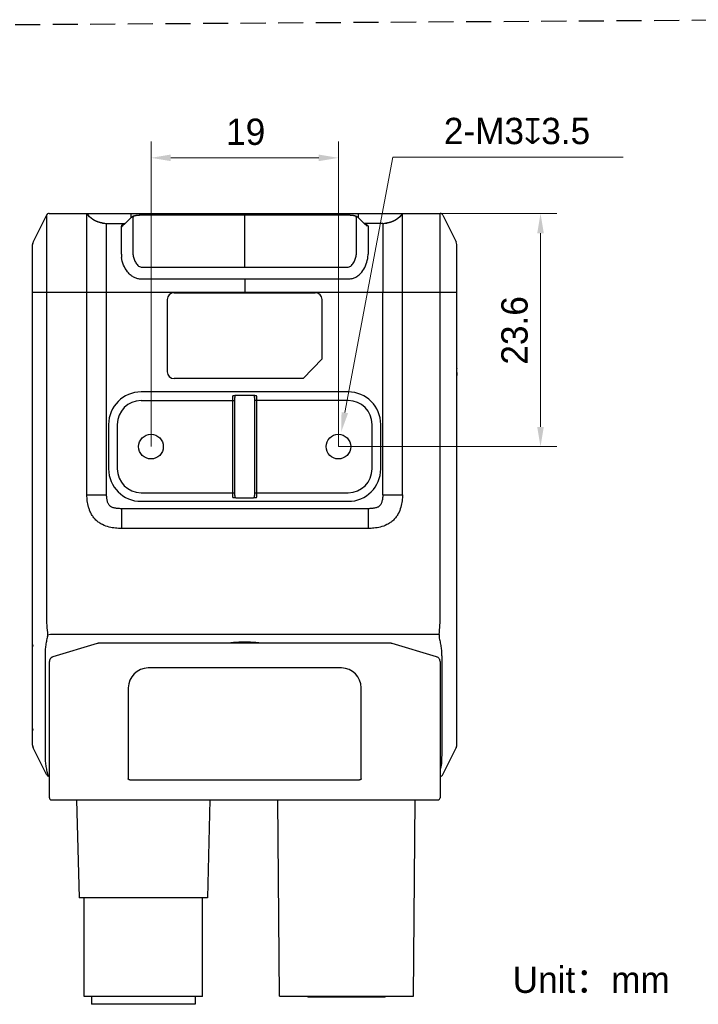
# Model space of a CAD drawing. Header units: millimetres. Extents: x 2329 to 5782, y 1296 to 2780.
# Tile 14 of 123: x 2957 to 3061, y 1751 to 1901. Entities that reach past the tile are written whole.
import ezdxf

# ---------------------------------------------------------------- set-up
doc = ezdxf.new("R2010")
doc.units = ezdxf.units.MM
doc.header["$LTSCALE"] = 0.3
doc.linetypes.add('DASHED', pattern=[19.05, 12.7, -6.35])
doc.layers.add('00-轮廓线', color=7, linetype='Continuous', lineweight=30)
doc.layers.add('00_COMPONENTS', color=7, linetype='Continuous')
doc.layers.add('51__DRAFT_DIMS', color=7, linetype='Continuous')
doc.styles.add('尺寸值样式', font='兰亭黑 GBK.TTF', dxfattribs={"height": 4})
doc.dimstyles.new('CIRL(32)', dxfattribs={"dimtxt": 4, "dimasz": 3, "dimexe": 2.5, "dimexo": 0, "dimtad": 1, "dimtoh": 1, "dimdec": 3, "dimlfac": 0.666667, "dimdsep": 46, "dimtxsty": '尺寸值样式', "dimcen": 0, "dimclrd": 8, "dimclre": 8, "dimclrt": 7, "dimadec": 0, "dimazin": 0, "dimtp": 0.001, "dimtm": 0.001, "dimtfac": 1, "dimtdec": 3, "dimtofl": 0, "dimtmove": 0, "dimatfit": 0, "dimldrblk": '_FILLED', "dimfxl": 1, "dimtolj": 1, "dimlwd": 15, "dimlwe": 15, "dimarcsym": 0})
doc.dimstyles.new('DE（32)', dxfattribs={"dimscale": 0, "dimtxt": 3, "dimasz": 3, "dimexe": 2.5, "dimexo": 0, "dimtad": 1, "dimtoh": 1, "dimdec": 3, "dimlfac": 0.666667, "dimdsep": 46, "dimtxsty": '尺寸值样式', "dimblk": '_FILLED', "dimcen": 0, "dimclrd": 8, "dimclre": 8, "dimclrt": 7, "dimadec": 0, "dimazin": 0, "dimtp": 0.001, "dimtm": 0.001, "dimtfac": 1, "dimtdec": 3, "dimtmove": 0, "dimatfit": 3, "dimldrblk": '_FILLED', "dimfxl": 1, "dimtolj": 1, "dimlwd": 15, "dimlwe": 15, "dimarcsym": 0})

# ---------------------------------------------------------------- blocks, each defined once
blk = doc.blocks.new('_FILLED')
at = {"color": 0, "linetype": 'ByBlock'}
blk.add_solid([(0, 0), (-1, 0.167), (-1, -0.167)], dxfattribs=at)
blk = doc.blocks.new('*D99')
at = {"layer": '51__DRAFT_DIMS', "color": 8, "lineweight": 15}
for p, q in [((2977.42, 1835.89), (2977.42, 1882.27)), ((3005.92, 1835.89), (3005.92, 1882.27)), ((2980.42, 1879.77), (3002.92, 1879.77))]:
    blk.add_line(p, q, dxfattribs=at)
at = {"layer": 'Defpoints', "color": 0}
for p in [(3005.92, 1879.77), (2977.42, 1835.89), (3005.92, 1835.89)]:
    blk.add_point(p, dxfattribs=at)
at = {"layer": '51__DRAFT_DIMS', "color": 8, "linetype": 'ByBlock', "lineweight": 15, "xscale": 3, "yscale": 3, "zscale": 3, "rotation": 180}
blk.add_blockref('_FILLED', (2977.42, 1879.77), dxfattribs=at)
at = {"layer": '51__DRAFT_DIMS', "color": 8, "linetype": 'ByBlock', "lineweight": 15, "xscale": 3, "yscale": 3, "zscale": 3}
blk.add_blockref('_FILLED', (3005.92, 1879.77), dxfattribs=at)
at = {"layer": '51__DRAFT_DIMS', "color": 7, "insert": (2991.82, 1885.73), "char_height": 4, "attachment_point": 2, "line_spacing_factor": 0.9, "style": '尺寸值样式'}
blk.add_mtext('\\A1;19', dxfattribs=at)
blk = doc.blocks.new('*D100')
at = {"layer": '51__DRAFT_DIMS', "color": 8, "lineweight": 15}
for p in [(3006.89, 1841.05), (3049.22, 1879.89)]:
    blk.add_line(p, (3014.19, 1879.89), dxfattribs=at)
at = {"layer": '51__DRAFT_DIMS', "color": 8}
blk.add_solid([(3006.39, 1841.14), (3007.38, 1840.96), (3006.33, 1838.1)], dxfattribs=at)
at = {"layer": 'Defpoints', "color": 0}
for p in [(3006.33, 1838.1), (3005.5, 1833.68)]:
    blk.add_point(p, dxfattribs=at)
at = {"layer": '51__DRAFT_DIMS', "color": 7, "insert": (3021.94, 1885.85), "char_height": 4, "attachment_point": 1, "line_spacing_factor": 0.9, "style": '尺寸值样式'}
blk.add_mtext('\\A1;2-M{\\A1;3\\Fgdt|c134;x\\fFZLanTingHei-R-GBK|b0|i0|c134|p2;3.5}', dxfattribs=at)
blk = doc.blocks.new('*D103')
at = {"layer": '51__DRAFT_DIMS', "color": 8, "lineweight": 15}
for p, q in [((3021.39, 1871.31), (3039.14, 1871.31)), ((3036.64, 1868.31), (3036.64, 1838.89)), ((3005.92, 1835.89), (3039.14, 1835.89))]:
    blk.add_line(p, q, dxfattribs=at)
at = {"layer": 'Defpoints', "color": 0}
for p in [(3021.39, 1871.31), (3005.92, 1835.89), (3036.64, 1835.89)]:
    blk.add_point(p, dxfattribs=at)
at = {"layer": '51__DRAFT_DIMS', "color": 8, "linetype": 'ByBlock', "lineweight": 15, "xscale": 3, "yscale": 3, "zscale": 3}
for p, rotation in [((3036.64, 1871.31), 90), ((3036.64, 1835.89), 270)]:
    blk.add_blockref('_FILLED', p, dxfattribs=dict(at, rotation=rotation))
at = {"layer": '51__DRAFT_DIMS', "color": 7, "insert": (3030.68, 1853.55), "char_height": 4, "attachment_point": 2, "rotation": 90, "line_spacing_factor": 0.9, "style": '尺寸值样式'}
blk.add_mtext('\\A1;23.6{}{{\\H0.7x;}{}}', dxfattribs=at)

msp = doc.modelspace()

# ---------------------------------------------------------------- linework, layer by layer
at = {"layer": '00-轮廓线', "linetype": 'DASHED'}
msp.add_line((2762.44939, 1898.76386), (3069.41371, 1900.76145), dxfattribs=at)
at = {"layer": '00_COMPONENTS'}
for p, q in [((2961.54139, 1871.06072), (2959.51916, 1867.01625)), ((2961.54139, 1871.06072), (2961.54139, 1810.20109)), ((2961.54143, 1871.05417), (2961.54474, 1870.37762)), ((2961.54474, 1870.37762), (2961.5465, 1869.81748)), ((2961.5879, 1871.13563), (2961.58914, 1871.13501)), ((2961.85613, 1871.3), (2961.85613, 1871.30141)), ((2961.94389, 1871.30947), (3021.38772, 1871.30947)), ((2967.66577, 1828.55947), (2967.66577, 1871.30949)), ((2967.70747, 1871.25474), (2967.69077, 1871.27648)), ((2967.72429, 1871.23313), (2967.70747, 1871.25474)), ((2967.74123, 1871.21164), (2967.72429, 1871.23313)), ((2967.75828, 1871.19027), (2967.74123, 1871.21164)), ((2967.77544, 1871.16902), (2967.75828, 1871.19027)), ((2967.79272, 1871.14791), (2967.77544, 1871.16902)), ((2967.8101, 1871.12692), (2967.79272, 1871.14791)), ((2967.8276, 1871.10607), (2967.8101, 1871.12692)), ((2967.84521, 1871.08535), (2967.8276, 1871.10607)), ((2967.86293, 1871.06477), (2967.84521, 1871.08535)), ((2967.88075, 1871.04433), (2967.86293, 1871.06477)), ((2967.89868, 1871.02403), (2967.88075, 1871.04433)), ((2967.91672, 1871.00388), (2967.89868, 1871.02403)), ((2967.93486, 1870.98387), (2967.91672, 1871.00388)), ((2967.95311, 1870.96401), (2967.93486, 1870.98387)), ((2967.97146, 1870.94429), (2967.95311, 1870.96401)), ((2967.98991, 1870.92473), (2967.97146, 1870.94429)), ((2968.00847, 1870.90533), (2967.98991, 1870.92473)), ((2968.02712, 1870.88607), (2968.00847, 1870.90533)), ((2968.04587, 1870.86698), (2968.02712, 1870.88607)), ((2968.06473, 1870.84804), (2968.04587, 1870.86698)), ((2968.08367, 1870.82926), (2968.06473, 1870.84804)), ((2968.10272, 1870.81065), (2968.08367, 1870.82926)), ((2968.12185, 1870.7922), (2968.10272, 1870.81065)), ((2968.14108, 1870.77391), (2968.12185, 1870.7922)), ((2968.16041, 1870.75579), (2968.14108, 1870.77391)), ((2968.17982, 1870.73784), (2968.16041, 1870.75579)), ((2968.19932, 1870.72005), (2968.17982, 1870.73784)), ((2968.21891, 1870.70244), (2968.19932, 1870.72005)), ((2968.23859, 1870.68499), (2968.21891, 1870.70244)), ((2968.25835, 1870.66772), (2968.23859, 1870.68499)), ((2968.2782, 1870.65062), (2968.25835, 1870.66772)), ((2968.29813, 1870.6337), (2968.2782, 1870.65062)), ((2968.31814, 1870.61695), (2968.29813, 1870.6337)), ((2968.33823, 1870.60038), (2968.31814, 1870.61695)), ((2968.35841, 1870.58399), (2968.33823, 1870.60038)), ((2968.37865, 1870.56778), (2968.35841, 1870.58399)), ((2968.39898, 1870.55174), (2968.37865, 1870.56778)), ((2968.41938, 1870.53589), (2968.39898, 1870.55174)), ((2968.43985, 1870.52021), (2968.41938, 1870.53589)), ((2968.46039, 1870.50472), (2968.43985, 1870.52021)), ((2968.481, 1870.48941), (2968.46039, 1870.50472)), ((2968.50168, 1870.47428), (2968.481, 1870.48941)), ((2968.52243, 1870.45934), (2968.50168, 1870.47428)), ((2968.54324, 1870.44458), (2968.52243, 1870.45934)), ((2968.56412, 1870.43), (2968.54324, 1870.44458)), ((2968.58506, 1870.41561), (2968.56412, 1870.43)), ((2968.60606, 1870.4014), (2968.58506, 1870.41561)), ((2968.62711, 1870.38738), (2968.60606, 1870.4014)), ((2968.64823, 1870.37354), (2968.62711, 1870.38738)), ((2968.6694, 1870.35989), (2968.64823, 1870.37354)), ((2968.69063, 1870.34642), (2968.6694, 1870.35989)), ((2968.7119, 1870.33314), (2968.69063, 1870.34642)), ((2968.73323, 1870.32005), (2968.7119, 1870.33314)), ((2968.75461, 1870.30714), (2968.73323, 1870.32005)), ((2968.77603, 1870.29442), (2968.75461, 1870.30714)), ((2968.7975, 1870.28189), (2968.77603, 1870.29442)), ((2968.81902, 1870.26954), (2968.7975, 1870.28189)), ((2968.84058, 1870.25737), (2968.81902, 1870.26954)), ((2968.86217, 1870.2454), (2968.84058, 1870.25737)), ((2968.88381, 1870.2336), (2968.86217, 1870.2454)), ((2968.90548, 1870.22199), (2968.88381, 1870.2336)), ((2968.92719, 1870.21057), (2968.90548, 1870.22199)), ((2968.94893, 1870.19933), (2968.92719, 1870.21057)), ((2968.9707, 1870.18828), (2968.94893, 1870.19933)), ((2968.9925, 1870.17741), (2968.9707, 1870.18828)), ((2969.01433, 1870.16672), (2968.9925, 1870.17741)), ((2969.03617, 1870.15622), (2969.01433, 1870.16672)), ((2969.05802, 1870.14591), (2969.03617, 1870.15622)), ((2969.07988, 1870.13579), (2969.05802, 1870.14591)), ((2969.10176, 1870.12585), (2969.07988, 1870.13579)), ((2974.05419, 1870.3486), (2973.49986, 1869.81289)), ((2974.41091, 1870.69401), (2974.05419, 1870.3486)), ((2974.41579, 1870.69851), (2974.41579, 1871.30947)), ((2974.66427, 1870.67924), (2974.66466, 1865.53164)), ((2975.948, 1871.04294), (2975.948, 1871.04467)), ((3007.38361, 1871.04294), (2975.948, 1871.04294)), ((2991.6658, 1871.04467), (2991.6658, 1871.30947)), ((2991.6658, 1863.16531), (2991.6658, 1871.04294)), ((3007.38361, 1871.04294), (3007.38361, 1871.04467)), ((3008.66692, 1865.53164), (3008.66733, 1870.67973)), ((3008.91582, 1871.30947), (3008.91582, 1870.69833)), ((3009.27706, 1870.34895), (3008.92076, 1870.69395)), ((3009.83097, 1869.81364), (3009.27706, 1870.34895)), ((3014.25697, 1870.13821), (3014.23134, 1870.12653)), ((3014.28259, 1870.15014), (3014.25697, 1870.13821)), ((3014.30819, 1870.16233), (3014.28259, 1870.15014)), ((3014.33377, 1870.17478), (3014.30819, 1870.16233)), ((3014.35932, 1870.18748), (3014.33377, 1870.17478)), ((3014.38483, 1870.20044), (3014.35932, 1870.18748)), ((3014.4103, 1870.21365), (3014.38483, 1870.20044)), ((3014.43572, 1870.22711), (3014.4103, 1870.21365)), ((3014.46109, 1870.24083), (3014.43572, 1870.22711)), ((3014.52428, 1870.27623), (3014.49904, 1870.26188)), ((3014.54945, 1870.29083), (3014.52428, 1870.27623)), ((3014.57457, 1870.3057), (3014.54945, 1870.29083)), ((3014.59962, 1870.32081), (3014.57457, 1870.3057)), ((3014.6246, 1870.33619), (3014.59962, 1870.32081)), ((3014.64951, 1870.35182), (3014.6246, 1870.33619)), ((3014.67435, 1870.3677), (3014.64951, 1870.35182)), ((3014.69911, 1870.38384), (3014.67435, 1870.3677)), ((3014.7238, 1870.40023), (3014.69911, 1870.38384)), ((3014.74841, 1870.41688), (3014.7238, 1870.40023)), ((3014.77293, 1870.43378), (3014.74841, 1870.41688)), ((3014.79737, 1870.45094), (3014.77293, 1870.43378)), ((3014.82172, 1870.46835), (3014.79737, 1870.45094)), ((3014.84598, 1870.48601), (3014.82172, 1870.46835)), ((3014.87015, 1870.50393), (3014.84598, 1870.48601)), ((3014.89422, 1870.52209), (3014.87015, 1870.50393)), ((3014.9182, 1870.54051), (3014.89422, 1870.52209)), ((3014.94207, 1870.55917), (3014.9182, 1870.54051)), ((3014.96585, 1870.57808), (3014.94207, 1870.55917)), ((3014.98952, 1870.59724), (3014.96585, 1870.57808)), ((3015.01308, 1870.61664), (3014.98952, 1870.59724)), ((3015.03653, 1870.63629), (3015.01308, 1870.61664)), ((3015.05987, 1870.65618), (3015.03653, 1870.63629)), ((3015.0831, 1870.67631), (3015.05987, 1870.65618)), ((3015.10621, 1870.69667), (3015.0831, 1870.67631)), ((3015.12921, 1870.71728), (3015.10621, 1870.69667)), ((3015.15209, 1870.73812), (3015.12921, 1870.71728)), ((3015.17484, 1870.75919), (3015.15209, 1870.73812)), ((3015.19747, 1870.7805), (3015.17484, 1870.75919)), ((3015.21998, 1870.80203), (3015.19747, 1870.7805)), ((3015.24235, 1870.82379), (3015.21998, 1870.80203)), ((3015.2646, 1870.84578), (3015.24235, 1870.82379)), ((3015.28672, 1870.86799), (3015.2646, 1870.84578)), ((3015.3087, 1870.89041), (3015.28672, 1870.86799)), ((3015.33055, 1870.91306), (3015.3087, 1870.89041)), ((3015.35226, 1870.93592), (3015.33055, 1870.91306)), ((3015.37384, 1870.95899), (3015.35226, 1870.93592)), ((3015.39527, 1870.98226), (3015.37384, 1870.95899)), ((3015.41656, 1871.00575), (3015.39527, 1870.98226)), ((3015.43771, 1871.02943), (3015.41656, 1871.00575)), ((3015.45871, 1871.05332), (3015.43771, 1871.02943)), ((3015.47957, 1871.0774), (3015.45871, 1871.05332)), ((3015.50028, 1871.10168), (3015.47957, 1871.0774)), ((3015.52084, 1871.12614), (3015.50028, 1871.10168)), ((3015.54125, 1871.15079), (3015.52084, 1871.12614)), ((3015.56151, 1871.17562), (3015.54125, 1871.15079)), ((3015.58161, 1871.20063), (3015.56151, 1871.17562)), ((3015.63119, 1871.2639), (3015.61148, 1871.23847)), ((3015.65075, 1871.28951), (3015.63119, 1871.2639)), ((3015.6658, 1871.30946), (3015.65075, 1871.28951)), ((3015.66584, 1828.55947), (3015.66584, 1871.30946)), ((3021.47547, 1871.30141), (3021.47547, 1871.3)), ((3021.74247, 1871.13501), (3021.74371, 1871.13563)), ((3021.79022, 1871.06023), (3021.79021, 1871.06072)), ((3021.79021, 1871.06072), (3023.81245, 1867.01625)), ((2961.5465, 1869.81748), (2961.54732, 1869.36662)), ((2961.54732, 1869.36662), (2961.54768, 1868.85768)), ((2961.54768, 1868.85768), (2961.54743, 1868.26089)), ((2969.12364, 1870.11609), (2969.10176, 1870.12585)), ((2969.14553, 1870.10652), (2969.12364, 1870.11609)), ((2969.16742, 1870.09713), (2969.14553, 1870.10652)), ((2969.18931, 1870.08793), (2969.16742, 1870.09713)), ((2969.2112, 1870.0789), (2969.18931, 1870.08793)), ((2969.23308, 1870.07005), (2969.2112, 1870.0789)), ((2969.25496, 1870.06139), (2969.23308, 1870.07005)), ((2969.27684, 1870.0529), (2969.25496, 1870.06139)), ((2969.2987, 1870.04458), (2969.27684, 1870.0529)), ((2969.32055, 1870.03645), (2969.2987, 1870.04458)), ((2969.34238, 1870.02848), (2969.32055, 1870.03645)), ((2969.3642, 1870.02069), (2969.34238, 1870.02848)), ((2969.386, 1870.01307), (2969.3642, 1870.02069)), ((2969.40778, 1870.00563), (2969.386, 1870.01307)), ((2969.42953, 1869.99835), (2969.40778, 1870.00563)), ((2969.45126, 1869.99124), (2969.42953, 1869.99835)), ((2969.47297, 1869.9843), (2969.45126, 1869.99124)), ((2969.49464, 1869.97752), (2969.47297, 1869.9843)), ((2969.51628, 1869.97091), (2969.49464, 1869.97752)), ((2969.53789, 1869.96445), (2969.51628, 1869.97091)), ((2969.55946, 1869.95816), (2969.53789, 1869.96445)), ((2969.58099, 1869.95203), (2969.55946, 1869.95816)), ((2969.60248, 1869.94606), (2969.58099, 1869.95203)), ((2969.62393, 1869.94024), (2969.60248, 1869.94606)), ((2969.64534, 1869.93458), (2969.62393, 1869.94024)), ((2969.6667, 1869.92907), (2969.64534, 1869.93458)), ((2969.68801, 1869.92371), (2969.6667, 1869.92907)), ((2969.70927, 1869.9185), (2969.68801, 1869.92371)), ((2969.73048, 1869.91344), (2969.70927, 1869.9185)), ((2969.75164, 1869.90853), (2969.73048, 1869.91344)), ((2969.77273, 1869.90376), (2969.75164, 1869.90853)), ((2969.79377, 1869.89913), (2969.77273, 1869.90376)), ((2969.81475, 1869.89465), (2969.79377, 1869.89913)), ((2969.83567, 1869.89031), (2969.81475, 1869.89465)), ((2969.85652, 1869.8861), (2969.83567, 1869.89031)), ((2969.87731, 1869.88203), (2969.85652, 1869.8861)), ((2969.89802, 1869.87809), (2969.87731, 1869.88203)), ((2969.91867, 1869.87429), (2969.89802, 1869.87809)), ((2969.93925, 1869.87061), (2969.91867, 1869.87429)), ((2969.95975, 1869.86707), (2969.93925, 1869.87061)), ((2969.98018, 1869.86365), (2969.95975, 1869.86707)), ((2970.00054, 1869.86036), (2969.98018, 1869.86365)), ((2970.02081, 1869.85719), (2970.00054, 1869.86036)), ((2970.04101, 1869.85414), (2970.02081, 1869.85719)), ((2970.06112, 1869.85121), (2970.04101, 1869.85414)), ((2970.08114, 1869.8484), (2970.06112, 1869.85121)), ((2970.10108, 1869.8457), (2970.08114, 1869.8484)), ((2970.12093, 1869.84312), (2970.10108, 1869.8457)), ((2970.13957, 1869.84079), (2970.12093, 1869.84312)), ((2970.66577, 1869.80947), (2973.49632, 1869.80947)), ((2972.91577, 1865.12518), (2972.91577, 1869.41244)), ((3010.27029, 1869.38967), (3009.83097, 1869.81364)), ((3012.66584, 1869.80947), (3009.83529, 1869.80947)), ((3010.41584, 1869.41243), (3010.41584, 1865.12518)), ((3013.15215, 1869.8361), (3013.13611, 1869.83433)), ((3013.17513, 1869.83875), (3013.15215, 1869.8361)), ((3013.19824, 1869.84156), (3013.17513, 1869.83875)), ((3013.22149, 1869.84452), (3013.19824, 1869.84156)), ((3013.24487, 1869.84763), (3013.22149, 1869.84452)), ((3013.26838, 1869.85091), (3013.24487, 1869.84763)), ((3013.292, 1869.85435), (3013.26838, 1869.85091)), ((3013.31575, 1869.85795), (3013.292, 1869.85435)), ((3013.3396, 1869.86172), (3013.31575, 1869.85795)), ((3013.36357, 1869.86567), (3013.3396, 1869.86172)), ((3013.38763, 1869.86979), (3013.36357, 1869.86567)), ((3013.4118, 1869.87408), (3013.38763, 1869.86979)), ((3013.43607, 1869.87856), (3013.4118, 1869.87408)), ((3013.46042, 1869.88322), (3013.43607, 1869.87856)), ((3013.48486, 1869.88806), (3013.46042, 1869.88322)), ((3013.5094, 1869.89309), (3013.48486, 1869.88806)), ((3013.53401, 1869.89831), (3013.5094, 1869.89309)), ((3013.55871, 1869.90373), (3013.53401, 1869.89831)), ((3013.58348, 1869.90934), (3013.55871, 1869.90373)), ((3013.60833, 1869.91515), (3013.58348, 1869.90934)), ((3013.63325, 1869.92116), (3013.60833, 1869.91515)), ((3013.65823, 1869.92738), (3013.63325, 1869.92116)), ((3013.68328, 1869.9338), (3013.65823, 1869.92738)), ((3013.7084, 1869.94044), (3013.68328, 1869.9338)), ((3013.73357, 1869.94728), (3013.7084, 1869.94044)), ((3013.7588, 1869.95435), (3013.73357, 1869.94728)), ((3013.82208, 1869.97296), (3013.79673, 1869.96535)), ((3013.84748, 1869.98079), (3013.82208, 1869.97296)), ((3013.87291, 1869.98885), (3013.84748, 1869.98079)), ((3013.89839, 1869.99714), (3013.87291, 1869.98885)), ((3013.92389, 1870.00565), (3013.89839, 1869.99714)), ((3013.94943, 1870.0144), (3013.92389, 1870.00565)), ((3013.97499, 1870.02338), (3013.94943, 1870.0144)), ((3014.00058, 1870.0326), (3013.97499, 1870.02338)), ((3014.02618, 1870.04206), (3014.00058, 1870.0326)), ((3014.05181, 1870.05176), (3014.02618, 1870.04206)), ((3014.07744, 1870.0617), (3014.05181, 1870.05176)), ((3014.10309, 1870.07189), (3014.07744, 1870.0617)), ((3014.12874, 1870.08232), (3014.10309, 1870.07189)), ((3014.15439, 1870.09299), (3014.12874, 1870.08232)), ((3014.18005, 1870.10392), (3014.15439, 1870.09299)), ((3014.2057, 1870.1151), (3014.18005, 1870.10392)), ((3014.23134, 1870.12653), (3014.2057, 1870.1151)), ((2959.41577, 1790.53891), (2959.41577, 1866.57829)), ((2959.42386, 1866.73865), (2959.42386, 1866.70141)), ((2959.42919, 1866.73865), (2959.42386, 1866.73865)), ((2959.47135, 1866.90253), (2959.45469, 1866.86921)), ((2959.45945, 1866.86683), (2959.45469, 1866.86921)), ((3023.91584, 1790.53893), (3023.91584, 1866.57829)), ((2973.0215, 1864.50853), (2973.02065, 1864.51572)), ((2973.0215, 1864.50853), (2973.02078, 1864.51572)), ((2974.66466, 1865.53164), (2974.66427, 1865.4518)), ((3008.66731, 1865.45638), (3008.66692, 1865.53164)), ((2975.94814, 1863.16531), (3007.38346, 1863.16531)), ((3007.4158, 1861.33396), (2975.91344, 1861.33396)), ((2991.6658, 1861.33396), (2991.6658, 1859.30945)), ((3023.91584, 1859.30947), (2959.41577, 1859.30947)), ((2961.54139, 1859.62238), (2961.54139, 1859.30947)), ((2970.66755, 1828.55947), (2970.66577, 1859.30941)), ((2979.89084, 1858.22164), (2979.89084, 1847.27164)), ((2980.94084, 1859.27164), (3002.39084, 1859.27164)), ((3003.44084, 1849.24997), (3003.44084, 1858.22164)), ((3012.66583, 1828.55967), (3012.66583, 1859.30949)), ((3021.38772, 1810.20109), (3021.38772, 1859.30947)), ((3003.44084, 1849.24997), (3000.56882, 1846.22164)), ((3023.93106, 1847.7973), (3023.92911, 1847.87976)), ((3023.93305, 1847.71866), (3023.93106, 1847.7973)), ((3023.93782, 1847.53668), (3023.93305, 1847.71866)), ((3000.56882, 1846.22164), (2980.94084, 1846.22164)), ((3023.91584, 1846.68815), (3023.94702, 1846.68815)), ((3023.94702, 1846.68815), (3023.94694, 1846.77317)), ((3007.41584, 1844.20393), (2975.91584, 1844.20393)), ((2989.8658, 1828.22768), (2989.8658, 1843.55343)), ((2990.1658, 1828.43981), (2990.1658, 1843.3413)), ((2993.1658, 1843.3413), (2993.1658, 1828.43981)), ((2993.4658, 1843.55343), (2993.4658, 1828.22768)), ((2975.91584, 1842.89129), (2990.1658, 1842.89129)), ((3007.41584, 1842.89129), (2993.1658, 1842.89129)), ((2970.97747, 1839.26556), (2970.97747, 1832.51556)), ((2972.2901, 1839.26556), (2972.2901, 1832.51556)), ((3011.04157, 1832.51556), (3011.04157, 1839.26556)), ((3012.35421, 1832.51556), (3012.35421, 1839.26556)), ((2967.66577, 1828.55947), (2970.66755, 1828.55947)), ((2975.91584, 1828.88982), (2990.1658, 1828.88982)), ((2993.1658, 1828.88982), (3007.41584, 1828.88982)), ((3012.66583, 1828.55947), (3015.66584, 1828.55947)), ((2975.91584, 1827.57719), (3007.41584, 1827.57719)), ((2972.91363, 1826.45947), (2972.91363, 1823.45947)), ((3010.41798, 1826.45947), (2972.91363, 1826.45947)), ((3010.41798, 1826.45947), (3010.41798, 1823.45947)), ((3010.41798, 1823.45947), (2972.91363, 1823.45947)), ((2962.11418, 1807.31719), (2961.70599, 1807.26158)), ((3021.21742, 1807.31719), (2962.11418, 1807.31719)), ((2969.25312, 1805.97559), (2962.50312, 1803.95059)), ((3013.86863, 1806.00722), (2969.46863, 1806.00722)), ((3020.83414, 1803.95059), (3014.08414, 1805.97559)), ((2961.31639, 1804.02353), (2961.31639, 1789.14426)), ((2961.96863, 1782.51935), (2961.96863, 1803.23269)), ((3021.36863, 1803.2327), (3021.36863, 1782.51935)), ((3021.61272, 1803.84763), (3021.61272, 1788.96837)), ((3006.36863, 1802.25402), (2976.96863, 1802.25402)), ((2973.96863, 1799.25402), (2973.96863, 1785.43148)), ((3009.36863, 1785.43148), (3009.36863, 1799.25402)), ((2959.41578, 1791.67719), (2959.41576, 1791.67544)), ((3023.91585, 1791.67523), (3023.91582, 1791.67741)), ((2959.42386, 1790.40507), (2959.42386, 1790.38029)), ((2959.42965, 1790.38029), (2959.42386, 1790.38029)), ((2959.4252, 1790.40507), (2959.43869, 1790.33004)), ((2959.43869, 1790.33004), (2959.45661, 1790.26078)), ((2959.45953, 1790.25216), (2959.45469, 1790.24973)), ((2959.45469, 1790.24973), (2959.47225, 1790.2146)), ((2959.45661, 1790.26078), (2959.47968, 1790.19266)), ((2961.54139, 1786.05823), (2959.51916, 1790.10269)), ((3021.79021, 1786.05823), (3023.81245, 1790.10269)), ((3023.81245, 1790.10269), (3023.81211, 1790.10204)), ((2961.58914, 1785.98393), (2961.5879, 1785.98331)), ((2961.85613, 1785.81753), (2961.85613, 1785.81894)), ((2961.96863, 1785.80947), (2961.94389, 1785.80947)), ((3008.93517, 1785.21935), (2974.40208, 1785.21935)), ((3021.38772, 1785.80947), (3021.36863, 1785.80947)), ((3021.47547, 1785.81894), (3021.47547, 1785.81753)), ((3021.74371, 1785.98331), (3021.74247, 1785.98393)), ((2962.26863, 1782.21935), (3021.06863, 1782.21935)), ((2966.10546, 1782.21935), (2966.49481, 1767.35072)), ((2986.38416, 1782.21935), (2985.99481, 1767.35072)), ((2996.94481, 1752.36935), (2996.68431, 1782.21935)), ((3017.34481, 1752.36935), (3017.6053, 1782.21935)), ((2985.99477, 1767.35072), (2966.49484, 1767.35072)), ((2967.24481, 1752.35072), (2967.24481, 1767.35072)), ((2985.24481, 1752.35072), (2985.24481, 1767.35072)), ((2985.24481, 1752.35072), (2967.24481, 1752.35072)), ((2968.36981, 1752.35072), (2968.36981, 1751.15072)), ((2984.11981, 1752.35072), (2984.11981, 1751.15072)), ((2996.94481, 1752.36935), (3017.34481, 1752.36935)), ((3001.29481, 1752.21935), (3001.14481, 1752.36935)), ((3012.99481, 1752.21935), (3001.29481, 1752.21935)), ((3013.14481, 1752.36935), (3012.99481, 1752.21935)), ((2984.11981, 1751.15072), (2968.36981, 1751.15072))]:
    msp.add_line(p, q, dxfattribs=at)
for points in [[(2961.54139, 1871.06072), (2961.54139, 1871.06025), (2961.5414, 1871.05836), (2961.54143, 1871.05417)], [(2967.69077, 1871.27648), (2967.67418, 1871.29832), (2967.6658, 1871.30946)], [(2975.64584, 1871.03786), (2975.60137, 1871.03553), (2975.54684, 1871.03222), (2975.49305, 1871.02848), (2975.44006, 1871.02429), (2975.38806, 1871.01966), (2975.33674, 1871.01455), (2975.28605, 1871.00894), (2975.2361, 1871.00282), (2975.18677, 1870.99615), (2975.1381, 1870.98889), (2975.09009, 1870.981), (2975.04252, 1870.97238), (2974.99548, 1870.96299), (2974.94895, 1870.95274), (2974.9026, 1870.94147), (2974.85654, 1870.9291), (2974.81077, 1870.9155), (2974.76469, 1870.90028), (2974.71846, 1870.88324), (2974.67222, 1870.86414), (2974.62544, 1870.84235), (2974.57843, 1870.81752), (2974.53147, 1870.78918), (2974.48414, 1870.75628), (2974.43695, 1870.71802), (2974.41095, 1870.69405)], [(2975.92771, 1871.04464), (2975.87438, 1871.04429), (2975.82022, 1871.04352), (2975.76558, 1871.0423), (2975.71096, 1871.0406), (2975.65655, 1871.03837), (2975.64576, 1871.03785)], [(3007.68577, 1871.03786), (3007.6347, 1871.04008), (3007.58036, 1871.0419), (3007.52591, 1871.04324), (3007.47184, 1871.04412), (3007.41853, 1871.04459), (2975.92771, 1871.04464)], [(3008.92073, 1870.69397), (3008.87294, 1870.73639), (3008.82116, 1870.77516), (3008.7694, 1870.80816), (3008.71822, 1870.83629), (3008.66704, 1870.86076), (3008.61616, 1870.88206), (3008.56591, 1870.90063), (3008.51555, 1870.91714), (3008.46516, 1870.93187), (3008.41496, 1870.94501), (3008.36429, 1870.95691), (3008.31307, 1870.9677), (3008.2615, 1870.97748), (3008.20923, 1870.98639), (3008.15627, 1870.99451), (3008.10268, 1871.00189), (3008.04822, 1871.00863), (3007.99293, 1871.01475), (3007.93691, 1871.02028), (3007.87985, 1871.02526), (3007.82186, 1871.0297), (3007.76293, 1871.0336), (3007.70277, 1871.03701), (3007.68581, 1871.03786)], [(3014.49904, 1870.26188), (3014.47375, 1870.24778), (3014.46109, 1870.24083)], [(3015.61148, 1871.23847), (3015.59161, 1871.2132), (3015.58161, 1871.20063)], [(2973.49986, 1869.81289), (2973.10175, 1869.42868), (2973.06114, 1869.3895)], [(3013.79673, 1869.96535), (3013.77143, 1869.95796), (3013.7588, 1869.95435)], [(2969.46863, 1806.00722), (2969.44702, 1806.00691), (2969.39683, 1806.00377), (2969.34657, 1805.99722), (2969.29632, 1805.98716), (2969.2531, 1805.97558)], [(3014.08415, 1805.97559), (3014.05105, 1805.98469), (3014.00104, 1805.99544), (3013.95091, 1806.00269), (3013.90077, 1806.00653), (3013.86863, 1806.00722)], [(2962.50302, 1803.95056), (2962.42795, 1803.92356), (2962.35582, 1803.88857), (2962.28702, 1803.84562), (2962.22338, 1803.79558), (2962.16555, 1803.73886), (2962.11395, 1803.67592), (2962.0694, 1803.6078), (2962.03244, 1803.53501), (2962.00341, 1803.45796), (2961.98283, 1803.37757), (2961.97121, 1803.29456), (2961.96863, 1803.23269)], [(3021.36863, 1803.2327), (3021.36681, 1803.2845), (3021.35634, 1803.36751), (3021.33691, 1803.44801), (3021.30902, 1803.52528), (3021.2732, 1803.5984), (3021.22979, 1803.66693), (3021.17932, 1803.73039), (3021.12261, 1803.78779), (3021.06005, 1803.83861), (3020.99228, 1803.88246), (3020.92095, 1803.91854), (3020.84743, 1803.94647), (3020.83424, 1803.95056)], [(2959.47968, 1790.19266), (2959.50784, 1790.12609), (2959.519, 1790.103)], [(3023.81261, 1790.103), (3023.81844, 1790.11486), (3023.84811, 1790.18278), (3023.87249, 1790.25251), (3023.89147, 1790.32358), (3023.90503, 1790.39556), (3023.90685, 1790.40827)]]:
    msp.add_lwpolyline(points, dxfattribs=at)
for centre in [(2977.41584, 1835.89056), (3005.91584, 1835.89056)]:
    msp.add_circle(centre, 1.875, dxfattribs=at)
for centre, radius, start, end in [((2961.94389, 1870.85947), 0.45, 90, 153.4349488), ((2961.85121, 1871.00947), 0.29194, 90, 153.4349488), ((2971.2388, 1873.98616), 4.46444, 216.8381858, 220.809096), ((2975.94132, 1865.54512), 5.49821, 92.852289, 94.1460499), ((2975.6507, 1870.93686), 0.1011, 80.3058165, 92.7530019), ((2975.90587, 1866.1864), 4.85596, 91.7623946, 92.8110817), ((2975.94737, 1864.70841), 6.33453, 89.9942411, 91.7263757), ((3007.38733, 1864.91674), 6.1262, 88.2006453, 90.034823), ((3007.43614, 1866.44277), 4.59939, 87.161583, 88.2114211), ((3007.68091, 1870.93694), 0.10102, 87.243647, 99.6990058), ((3007.39109, 1865.55846), 5.48484, 85.7982042, 87.1490464), ((3012.09748, 1873.98248), 4.45849, 319.0766013, 323.1636254), ((3021.38772, 1870.85947), 0.45, 26.5650512, 90), ((2970.62154, 1873.77086), 3.95951, 261.6209917, 263.0082861), ((2970.63856, 1873.91333), 4.103, 263.0145831, 265.3805182), ((2970.64909, 1874.03554), 4.22566, 265.3716695, 265.8911005), ((2970.66313, 1874.2668), 4.45733, 265.923996, 270.0338806), ((2973.14286, 1869.35755), 0.23363, 160.7220589, 166.4117974), ((2973.25124, 1869.19319), 0.27313, 134.1048134, 139.7764843), ((3010.18902, 1869.35761), 0.23335, 13.5863092, 19.5164603), ((3012.6684, 1874.2697), 4.46023, 269.9670014, 274.0201703), ((3012.68766, 1873.97029), 4.1602, 274.0447542, 276.1882757), ((3012.70514, 1873.80781), 3.99679, 276.1901403, 278.1525691), ((2960.39508, 1866.57829), 0.97931, 153.4349488, 180), ((2959.7158, 1866.73865), 0.29194, 153.4349488, 180), ((3022.93652, 1866.57829), 0.97931, 0, 26.5650512), ((2977.19115, 1865.14103), 4.27541, 180.2123702, 182.3980158), ((2977.11484, 1865.13719), 4.19901, 182.3893463, 186.8808841), ((3006.20006, 1865.14067), 4.21601, 350.7732455, 353.0662004), ((3006.21621, 1865.13723), 4.19957, 353.0861127, 357.6064469), ((3006.14098, 1865.14103), 4.27488, 357.5977649, 359.7875881), ((2980.94084, 1858.22164), 1.05, 90, 180), ((3002.39084, 1858.22164), 1.05, 0, 90), ((2980.94084, 1847.27164), 1.05, 180, 270), ((2979.48748, 1846.69123), 44.45953, 0.1055956, 0.3174311), ((2975.91584, 1839.26556), 4.93837, 90, 180), ((2991.6671, 1843.55354), 1.8013, 176.0755733, 180.0033649), ((2992.31604, 1843.34159), 2.15023, 170.7646719, 180.0077573), ((2991.01478, 1843.34153), 2.15103, 359.993896, 9.2335646), ((2991.66944, 1843.55361), 1.79636, 359.9941943, 3.9328222), ((3007.41584, 1839.26556), 4.93837, 0, 90), ((2975.91584, 1839.26556), 3.62574, 90, 180), ((3007.41584, 1839.26556), 3.62574, 0, 90), ((2975.91584, 1832.51556), 4.93837, 180, 270), ((2975.91584, 1832.51556), 3.62574, 180, 270), ((3007.41584, 1832.51556), 4.93837, 270, 0), ((3007.41584, 1832.51556), 3.62574, 270, 0), ((2992.31647, 1828.43956), 2.15067, 179.9931192, 189.2343462), ((2991.0138, 1828.43966), 2.15201, 350.7685856, 0.0040425), ((2991.66404, 1828.22748), 1.79824, 179.9936339, 183.9281162), ((2991.664, 1828.22777), 1.8018, 356.0703219, 359.9970688), ((2991.63885, 1786.62614), 19.5506, 96.1618481, 97.5070903), ((2991.66407, 1786.37079), 19.80718, 91.2910502, 96.1550998), ((2991.66816, 1786.22185), 19.95618, 88.704622, 91.2931657), ((2991.67708, 1786.42347), 19.75441, 83.8391452, 88.7172525), ((2991.70013, 1786.64792), 19.52878, 82.4646688, 83.8357003), ((2976.96863, 1799.25402), 3, 90, 180), ((3006.36863, 1799.25402), 3, 0, 90), ((2960.39508, 1790.54066), 0.97931, 180, 184.1400914), ((2960.39681, 1790.54078), 0.98104, 180.0077, 187.9515158), ((2960.39508, 1790.54066), 0.97931, 185.9033222, 191.0018), ((2959.7158, 1790.38029), 0.29194, 180, 206.5650512), ((2960.39445, 1790.54051), 0.97867, 187.954716, 192.1871284), ((2960.39498, 1790.54063), 0.97921, 192.187596, 194.758538), ((2960.39454, 1790.54052), 0.97875, 194.7586868, 196.0127318), ((2960.394, 1790.54037), 0.9782, 196.0127609, 197.0214006), ((2960.39534, 1790.54081), 0.9796, 197.0233888, 200.7526416), ((2960.39684, 1790.54136), 0.9812, 200.7515696, 204.5256807), ((3022.93042, 1790.54254), 0.98561, 333.4957695, 352.1704675), ((3022.93652, 1790.54066), 0.97931, 348.9966541, 354.0966778), ((3022.93483, 1790.54078), 0.981, 352.2369312, 359.9927127), ((3022.93652, 1790.54066), 0.97931, 355.8595991, 0), ((3011.52083, 1788.84084), 10.10409, 347.7956761, 348.3564692), ((3011.57276, 1788.83038), 10.05112, 348.3551451, 349.5070104), ((2961.94389, 1786.25947), 0.45, 206.5650512, 270), ((3021.38772, 1786.25947), 0.45, 270, 333.4349488), ((2962.26863, 1782.51935), 0.3, 180, 270), ((3021.06863, 1782.51935), 0.3, 270, 0)]:
    msp.add_arc(centre, radius, start, end, dxfattribs=at)
for points in [[(2970.04456, 1869.85361), (2969.17766, 1869.98134), (2968.44938, 1870.38629), (2967.85971, 1871.06846)], [(3015.46625, 1871.06195), (3014.87415, 1870.37976), (3014.14271, 1869.97625), (3013.27193, 1869.85141)], [(2972.99194, 1869.26494), (2972.99589, 1869.28418), (2973.00216, 1869.30311), (2973.01076, 1869.32077)], [(2973.01076, 1869.32077), (2973.01927, 1869.33825), (2973.03016, 1869.35471), (2973.0427, 1869.36957)], [(2975.66774, 1863.23683), (2975.75247, 1863.19074), (2975.85168, 1863.16531), (2975.94814, 1863.16531)], [(3007.38346, 1863.16531), (3007.47992, 1863.16531), (3007.57912, 1863.19074), (3007.66385, 1863.23683)], [(2975.91344, 1861.33396), (2975.74384, 1861.33396), (2975.57298, 1861.35302), (2975.40804, 1861.39249)], [(3007.92354, 1861.39249), (3007.75862, 1861.35302), (3007.58775, 1861.33396), (3007.41817, 1861.33396)], [(3023.92925, 1847.75592), (3023.93204, 1847.74375), (3023.93338, 1847.73114), (3023.93305, 1847.71866)], [(3023.93402, 1847.57394), (3023.93681, 1847.56177), (3023.93814, 1847.54916), (3023.93782, 1847.53668)]]:
    msp.add_open_spline(points, degree=3, dxfattribs=at)
for points, knots in [([(2975.5438, 1871.02894), (2975.4111, 1871.01931), (2975.1872, 1870.99514), (2974.93248, 1870.93506), (2974.79155, 1870.86818), (2974.72068, 1870.81484), (2974.67464, 1870.75141), (2974.66438, 1870.70269), (2974.66427, 1870.67924)], [0, 0, 0, 0, 0.395467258, 0.669141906, 0.771899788, 0.857082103, 0.930283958, 1, 1, 1, 1]), ([(3008.66733, 1870.67973), (3008.6672, 1870.7031), (3008.6568, 1870.75162), (3008.61094, 1870.8148), (3008.54037, 1870.86797), (3008.40022, 1870.93465), (3008.14715, 1870.99464), (3007.92472, 1871.01887), (3007.79296, 1871.02856)], [0, 0, 0, 0, 0.069869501, 0.143242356, 0.228579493, 0.331440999, 0.605115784, 1, 1, 1, 1]), ([(3021.38772, 1859.30947), (3021.38772, 1860.16038), (3021.38766, 1861.85864), (3021.3851, 1863.97338), (3021.38051, 1865.63997), (3021.37667, 1866.83556), (3021.37315, 1867.94571), (3021.3713, 1868.91952), (3021.37254, 1869.71506), (3021.3759, 1870.31583), (3021.37954, 1870.73848), (3021.38322, 1871.01027), (3021.38524, 1871.16515), (3021.38673, 1871.2368), (3021.38679, 1871.27755), (3021.38839, 1871.28602), (3021.38735, 1871.31135), (3021.38772, 1871.30947)], [0, 0, 0, 0, 0.212724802, 0.42456244, 0.528681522, 0.629368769, 0.723459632, 0.806214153, 0.872836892, 0.922296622, 0.956516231, 0.978262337, 0.990720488, 0.994481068, 0.997028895, 0.999520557, 1, 1, 1, 1]), ([(2970.66578, 1859.30945), (2970.66605, 1860.10332), (2970.66275, 1861.28563), (2970.6631, 1862.84986), (2970.6655, 1863.99073), (2970.66617, 1865.09355), (2970.66375, 1866.13037), (2970.66137, 1867.06691), (2970.66638, 1867.76843), (2970.66493, 1868.25394), (2970.66208, 1868.62783), (2970.66283, 1868.94736), (2970.66482, 1869.21703), (2970.66568, 1869.36827), (2970.66588, 1869.48994), (2970.66541, 1869.58563), (2970.66446, 1869.65903), (2970.66364, 1869.7138), (2970.66276, 1869.75278), (2970.66327, 1869.7793), (2970.66314, 1869.79506), (2970.66531, 1869.80454), (2970.66446, 1869.80769), (2970.66599, 1869.80944), (2970.66577, 1869.80947)], [0, 0, 0, 0, 0.2268133, 0.337795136, 0.446913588, 0.552769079, 0.652878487, 0.743141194, 0.820343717, 0.853311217, 0.881854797, 0.9271695, 0.944600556, 0.958904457, 0.970380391, 0.979364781, 0.986240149, 0.991359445, 0.99500062, 0.997412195, 0.998866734, 0.999630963, 0.999938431, 1, 1, 1, 1]), ([(2973.075, 1869.59198), (2973.03947, 1869.57342), (2972.976, 1869.53183), (2972.93369, 1869.46712), (2972.92233, 1869.43468)], [0, 0, 0, 0, 0.538310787, 1, 1, 1, 1]), ([(2973.36634, 1869.68442), (2973.31128, 1869.67341), (2973.21183, 1869.6497), (2973.11574, 1869.61326), (2973.075, 1869.59198)], [0, 0, 0, 0, 0.549874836, 1, 1, 1, 1]), ([(3009.96524, 1869.68442), (3010.02029, 1869.67341), (3010.11971, 1869.64972), (3010.21576, 1869.6133), (3010.2565, 1869.59203)], [0, 0, 0, 0, 0.549872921, 1, 1, 1, 1]), ([(3010.2565, 1869.59203), (3010.2919, 1869.57354), (3010.35515, 1869.53215), (3010.39751, 1869.46784), (3010.40896, 1869.43557)], [0, 0, 0, 0, 0.538329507, 1, 1, 1, 1]), ([(3012.66583, 1869.80947), (3012.66562, 1869.80944), (3012.66708, 1869.80766), (3012.66637, 1869.80458), (3012.66841, 1869.79505), (3012.6683, 1869.77934), (3012.66889, 1869.75281), (3012.66799, 1869.71385), (3012.66712, 1869.65911), (3012.66617, 1869.58573), (3012.66572, 1869.49006), (3012.66595, 1869.36839), (3012.66676, 1869.21717), (3012.66879, 1868.94752), (3012.66954, 1868.62801), (3012.66666, 1868.25419), (3012.66525, 1867.7687), (3012.67021, 1867.0672), (3012.66785, 1866.1306), (3012.66544, 1865.09382), (3012.66609, 1863.99092), (3012.66849, 1862.85007), (3012.66892, 1861.28572), (3012.66557, 1860.10342), (3012.66583, 1859.30947)], [0, 0, 0, 0, 0.00006052, 0.000368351, 0.001131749, 0.002585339, 0.004995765, 0.008637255, 0.013753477, 0.020621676, 0.029609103, 0.041085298, 0.055385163, 0.072815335, 0.118127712, 0.146670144, 0.179620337, 0.256836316, 0.34709743, 0.447212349, 0.553053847, 0.662204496, 0.773163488, 1, 1, 1, 1]), ([(2974.41551, 1861.87651), (2974.20409, 1862.04042), (2973.73058, 1862.52124), (2973.19982, 1863.45948), (2972.99371, 1864.24006), (2972.94608, 1864.63413)], [0, 0, 0, 0, 0.251322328, 0.627086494, 1, 1, 1, 1]), ([(2974.66427, 1865.4518), (2974.66416, 1865.24417), (2974.70945, 1864.82587), (2974.88921, 1864.22089), (2975.13677, 1863.74939), (2975.40727, 1863.42284), (2975.57468, 1863.28746), (2975.66774, 1863.23683)], [0, 0, 0, 0, 0.247055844, 0.496728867, 0.747836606, 0.873937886, 1, 1, 1, 1]), ([(3007.66385, 1863.23683), (3007.75709, 1863.28754), (3007.92477, 1863.42322), (3008.1956, 1863.75049), (3008.44326, 1864.22298), (3008.62311, 1864.82922), (3008.66735, 1865.24836), (3008.66731, 1865.45638)], [0, 0, 0, 0, 0.126063, 0.252161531, 0.503262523, 0.752925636, 1, 1, 1, 1]), ([(3008.91618, 1861.87659), (3009.1162, 1862.03165), (3009.56696, 1862.48302), (3010.08515, 1863.36125), (3010.30126, 1864.09337), (3010.36152, 1864.46466)], [0, 0, 0, 0, 0.251135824, 0.626744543, 1, 1, 1, 1]), ([(2975.40804, 1861.39249), (2975.22803, 1861.43562), (2974.87607, 1861.5618), (2974.56183, 1861.76306), (2974.41551, 1861.87651)], [0, 0, 0, 0, 0.499940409, 1, 1, 1, 1]), ([(3007.92354, 1861.39249), (3008.10358, 1861.43561), (3008.4556, 1861.56179), (3008.76983, 1861.76314), (3008.91618, 1861.87659)], [0, 0, 0, 0, 0.499946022, 1, 1, 1, 1]), ([(3023.94633, 1846.93755), (3023.94603, 1846.99286), (3023.94451, 1847.19258), (3023.9416, 1847.39231), (3023.93782, 1847.53668)], [0, 0, 0, 0, 0.27692702, 1, 1, 1, 1]), ([(2989.87003, 1843.67682), (2989.94399, 1843.67682), (2990.05181, 1843.67902), (2990.15998, 1843.68217), (2990.19367, 1843.68668)], [0, 0, 0, 0, 0.685131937, 1, 1, 1, 1]), ([(2990.19367, 1843.68668), (2990.21725, 1843.68984), (2990.2785, 1843.6944), (2990.38994, 1843.70019), (2990.53915, 1843.70534), (2990.79978, 1843.71186), (2991.17908, 1843.71703), (2991.6658, 1843.71916), (2992.15252, 1843.71703), (2992.53182, 1843.71186), (2992.79246, 1843.70534), (2992.94167, 1843.70019), (2993.05311, 1843.6944), (2993.11435, 1843.68984), (2993.13793, 1843.68668)], [0, 0, 0, 0, 0.024225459, 0.062493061, 0.113677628, 0.176259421, 0.328031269, 0.50000041, 0.671969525, 0.823741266, 0.886323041, 0.937507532, 0.97577482, 1, 1, 1, 1]), ([(2993.13793, 1843.68668), (2993.17162, 1843.68217), (2993.27979, 1843.67902), (2993.38761, 1843.67682), (2993.46157, 1843.67682)], [0, 0, 0, 0, 0.314847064, 1, 1, 1, 1]), ([(2972.91363, 1823.45947), (2972.61186, 1823.45947), (2971.98629, 1823.48713), (2971.01199, 1823.64698), (2970.17456, 1823.943), (2969.51328, 1824.33151), (2969.03939, 1824.72255), (2968.63465, 1825.18509), (2968.32008, 1825.68785), (2968.08713, 1826.19638), (2967.87284, 1826.84634), (2967.71971, 1827.63343), (2967.67424, 1828.25783), (2967.66578, 1828.55947)], [0, 0, 0, 0, 0.108584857, 0.224879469, 0.354243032, 0.42537586, 0.499922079, 0.574318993, 0.64553556, 0.712563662, 0.775111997, 0.891418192, 1, 1, 1, 1]), ([(2972.91363, 1826.45947), (2972.71672, 1826.45947), (2972.34324, 1826.47462), (2971.89724, 1826.54251), (2971.59075, 1826.63092), (2971.36796, 1826.71967), (2971.14448, 1826.85648), (2970.99229, 1827.06572), (2970.89497, 1827.27333), (2970.79315, 1827.56499), (2970.70573, 1827.99858), (2970.67555, 1828.36506), (2970.66755, 1828.55947)], [0, 0, 0, 0, 0.162803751, 0.30860105, 0.371676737, 0.42603228, 0.506935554, 0.58419699, 0.635775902, 0.696439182, 0.839122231, 1, 1, 1, 1]), ([(3012.6641, 1828.5597), (3012.65618, 1828.36523), (3012.62567, 1827.99883), (3012.53877, 1827.56499), (3012.43647, 1827.27329), (3012.339, 1827.06575), (3012.18728, 1826.8564), (3011.96379, 1826.71999), (3011.74106, 1826.63107), (3011.4345, 1826.54241), (3010.98838, 1826.47467), (3010.6149, 1826.45947), (3010.41798, 1826.45947)], [0, 0, 0, 0, 0.160910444, 0.303528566, 0.364308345, 0.415964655, 0.493047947, 0.573879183, 0.628267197, 0.691403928, 0.837195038, 1, 1, 1, 1]), ([(3015.66584, 1828.55947), (3015.65722, 1828.25783), (3015.61174, 1827.63323), (3015.42388, 1826.66422), (3015.1046, 1825.83537), (3014.69732, 1825.18564), (3014.29249, 1824.72278), (3013.81822, 1824.33139), (3013.15717, 1823.9425), (3012.31942, 1823.64728), (3011.34545, 1823.48705), (3010.71978, 1823.45947), (3010.41798, 1823.45947)], [0, 0, 0, 0, 0.108604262, 0.224941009, 0.354222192, 0.425458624, 0.499975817, 0.574524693, 0.645769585, 0.775052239, 0.891382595, 1, 1, 1, 1]), ([(2990.19368, 1828.09443), (2990.15998, 1828.09894), (2990.05181, 1828.10209), (2989.94399, 1828.10429), (2989.87003, 1828.10429)], [0, 0, 0, 0, 0.314858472, 1, 1, 1, 1]), ([(2993.13793, 1828.09443), (2993.11436, 1828.09127), (2993.05311, 1828.08671), (2992.94167, 1828.08092), (2992.79246, 1828.07578), (2992.53182, 1828.06926), (2992.15253, 1828.06408), (2991.6658, 1828.06195), (2991.17908, 1828.06408), (2990.79978, 1828.06926), (2990.53915, 1828.07578), (2990.38994, 1828.08092), (2990.2785, 1828.08671), (2990.21725, 1828.09127), (2990.19368, 1828.09443)], [0, 0, 0, 0, 0.024225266, 0.062492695, 0.113677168, 0.17625891, 0.328030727, 0.499999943, 0.671969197, 0.823741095, 0.886322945, 0.937507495, 0.975774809, 1, 1, 1, 1]), ([(2993.46157, 1828.10429), (2993.3876, 1828.10429), (2993.27979, 1828.10209), (2993.17162, 1828.09895), (2993.13793, 1828.09443)], [0, 0, 0, 0, 0.685154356, 1, 1, 1, 1]), ([(2961.54139, 1810.20109), (2961.54108, 1809.71003), (2961.54786, 1808.72736), (2961.64148, 1807.7483), (2961.70599, 1807.26158)], [0, 0, 0, 0, 0.500041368, 1, 1, 1, 1]), ([(3021.21742, 1807.31719), (3021.28246, 1807.79457), (3021.3783, 1808.75492), (3021.38772, 1809.71923), (3021.38772, 1810.20109)], [0, 0, 0, 0, 0.499967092, 1, 1, 1, 1]), ([(3021.21742, 1807.31719), (3021.21224, 1807.22158), (3021.20821, 1807.04459), (3021.21658, 1806.86751), (3021.22588, 1806.78686)], [0, 0, 0, 0, 0.54115885, 1, 1, 1, 1]), ([(2959.41577, 1805.82209), (2959.41577, 1805.76834), (2959.43445, 1805.65751), (2959.48659, 1805.55846), (2959.51916, 1805.5124)], [0, 0, 0, 0, 0.48792982, 1, 1, 1, 1]), ([(2961.69737, 1807.0441), (2961.62781, 1806.79662), (2961.50717, 1806.29838), (2961.3803, 1805.54223), (2961.31857, 1804.78242), (2961.31617, 1804.27596), (2961.31639, 1804.02353)], [0, 0, 0, 0, 0.252422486, 0.502895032, 0.752131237, 1, 1, 1, 1]), ([(2961.69737, 1807.0441), (2961.70645, 1807.07643), (2961.7152, 1807.14957), (2961.71115, 1807.22261), (2961.70599, 1807.26158)], [0, 0, 0, 0, 0.46068644, 1, 1, 1, 1]), ([(3021.22588, 1806.78686), (3021.29531, 1806.54654), (3021.41618, 1806.06252), (3021.54415, 1805.32755), (3021.60898, 1804.58776), (3021.61272, 1804.09411), (3021.61272, 1803.84763)], [0, 0, 0, 0, 0.252219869, 0.502509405, 0.751475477, 1, 1, 1, 1]), ([(2959.41577, 1793.04842), (2959.41577, 1792.99467), (2959.43445, 1792.88384), (2959.48659, 1792.78479), (2959.51916, 1792.73873)], [0, 0, 0, 0, 0.48792982, 1, 1, 1, 1]), ([(2961.31639, 1789.14426), (2961.31617, 1788.894), (2961.31839, 1788.39384), (2961.38033, 1787.64451), (2961.50711, 1786.90106), (2961.62782, 1786.41145), (2961.69736, 1786.16841)], [0, 0, 0, 0, 0.249349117, 0.498088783, 0.748135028, 1, 1, 1, 1]), ([(3021.61272, 1788.96837), (3021.61272, 1788.63947), (3021.60427, 1787.97957), (3021.51592, 1787.32458), (3021.45579, 1786.99991)], [0, 0, 0, 0, 0.499025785, 1, 1, 1, 1]), ([(2961.70599, 1786.07841), (2961.67829, 1786.07666), (2961.63226, 1786.07341), (2961.57995, 1786.06833), (2961.55134, 1786.06245), (2961.54307, 1786.06001), (2961.54123, 1786.05854), (2961.54139, 1786.05823)], [0, 0, 0, 0, 0.499720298, 0.82255306, 0.969381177, 0.9936393, 1, 1, 1, 1]), ([(2961.70599, 1786.07841), (2961.70877, 1786.07858), (2961.7122, 1786.08469), (2961.71236, 1786.093), (2961.71165, 1786.10873), (2961.70657, 1786.13413), (2961.70092, 1786.15597), (2961.69736, 1786.16841)], [0, 0, 0, 0, 0.089111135, 0.169319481, 0.278916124, 0.585799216, 1, 1, 1, 1]), ([(2961.96835, 1785.83425), (2961.91082, 1785.85427), (2961.80284, 1785.91933), (2961.7304, 1786.02236), (2961.70599, 1786.07841)], [0, 0, 0, 0, 0.499094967, 1, 1, 1, 1]), ([(2974.40208, 1785.21935), (2974.35786, 1785.21935), (2974.26941, 1785.22415), (2974.17119, 1785.24401), (2974.10886, 1785.26672), (2974.0785, 1785.2803), (2974.0503, 1785.29789), (2974.02846, 1785.31516), (2974.01401, 1785.33196), (2974.00224, 1785.34375), (2973.98873, 1785.35349), (2973.9789, 1785.36727), (2973.97304, 1785.38283), (2973.9667, 1785.39831), (2973.96501, 1785.41514), (2973.96715, 1785.42611), (2973.96863, 1785.43148)], [0, 0, 0, 0, 0.249905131, 0.499600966, 0.562111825, 0.624641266, 0.687113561, 0.749635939, 0.780859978, 0.812206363, 0.843617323, 0.874363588, 0.906040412, 0.937474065, 0.968501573, 1, 1, 1, 1]), ([(3009.36863, 1785.43148), (3009.3682, 1785.40944), (3009.36252, 1785.36335), (3009.32132, 1785.32263), (3009.28505, 1785.29781), (3009.24713, 1785.275), (3009.19635, 1785.25318), (3009.13218, 1785.23732), (3009.04528, 1785.22292), (3008.97914, 1785.21935), (3008.93517, 1785.21935)], [0, 0, 0, 0, 0.125148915, 0.249454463, 0.313290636, 0.376004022, 0.500143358, 0.625344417, 0.750364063, 1, 1, 1, 1])]:
    msp.add_open_spline(points, degree=3, knots=knots, dxfattribs=at)

# ---------------------------------------------------------------- texts
at = {"insert": (3032.41404, 1756.88695), "char_height": 4, "attachment_point": 1, "style": '尺寸值样式'}
msp.add_mtext_dynamic_manual_height_columns('Unit：mm', width=28.3632339, gutter_width=1, heights=[0], dxfattribs=at)

# ---------------------------------------------------------------- dimensions: what is measured, and where the dimension line sits
at = {"layer": '51__DRAFT_DIMS'}
dim = msp.add_linear_dim(base=(3005.91584, 1879.76724), p1=(2977.41584, 1835.89056), p2=(3005.91584, 1835.89056), dimstyle='DE（32)', override={"dimscale": 1, "dimpost": '<>', "dimtxsty": '尺寸值样式'}, dxfattribs=at)
dim.commit()
dim.dimension.update_dxf_attribs({"geometry": '*D99', "text_midpoint": (2991.81965, 1879.76724), "dimtype": 160})
dim = msp.add_diameter_dim_2p(p1=(3005.50019, 1833.67928), p2=(3006.33148, 1838.10183), text='2-M{\\A1;<>\\Fgdt|c134;x\\fFZLanTingHei-R-GBK|b0|i0|c134|p2;3.5}', dimstyle='CIRL(32)', override={"dimpost": '<>', "dimtxsty": '尺寸值样式'}, dxfattribs=at)
dim.commit()
dim.dimension.update_dxf_attribs({"geometry": '*D100', "text_midpoint": (3035.57967, 1879.88826), "dimtype": 163})
dim = msp.add_linear_dim(base=(3036.64096, 1835.89056), p1=(3021.38772, 1871.30947), p2=(3005.91584, 1835.89056), angle=270, text='<>{}{{\\H0.7x;}{}}', dimstyle='DE（32)', override={"dimscale": 1, "dimdec": 1, "dimlfac": 0.666667, "dimpost": '<>', "dimtxsty": '尺寸值样式'}, dxfattribs=at)
dim.commit()
dim.dimension.update_dxf_attribs({"geometry": '*D103', "text_midpoint": (3036.64096, 1853.55165), "dimtype": 160})

doc.saveas('drawing.dxf')
